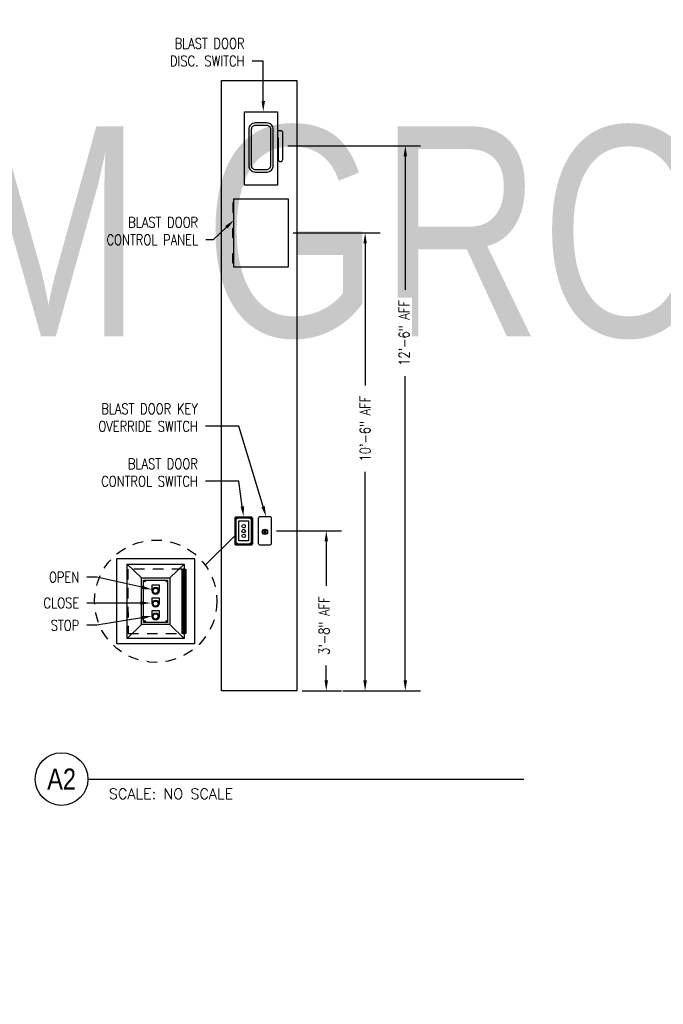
# Model space of a CAD drawing. Header units: inches. Extents: x 0 to 263, y 0 to 45.
# Tile 3 of 8: x 150.55 to 158.21, y 23.06 to 34.77. Entities that reach past the tile are written whole.
import ezdxf
from ezdxf import colors
from ezdxf.entities.mleader import LeaderData, LeaderLine
from ezdxf.enums import TextEntityAlignment as Align
from ezdxf.math import Vec2, Vec3

# ---------------------------------------------------------------- set-up
doc = ezdxf.new("R2018")
doc.units = ezdxf.units.IN
doc.header["$MEASUREMENT"] = 0
doc.linetypes.add('HIDDEN2', pattern=[0.1875, 0.125, -0.0625])
for name, color, linetype in [('A-DETL-THIN', 1, 'Continuous'), ('A-DETL-THIN-HIDD', 1, 'HIDDEN2'), ('E-ANNO-DIMS', 1, 'Continuous'), ('E-ANNO-SYMB', 2, 'Continuous'), ('E-ANNO-TEXT', 2, 'Continuous'), ('E-DETL', 2, 'Continuous')]:
    doc.layers.add(name, color=color, linetype=linetype)
doc.layers.add('G-Bgrd-Std-Scrn', color=8, linetype='Continuous', lineweight=35)
doc.layers.get('0').freeze()
doc.styles.add('Annotative', font='romans.shx', dxfattribs={"width": 0.8})
doc.styles.add('ROMANS', font='ROMANS.shx', dxfattribs={"width": 0.8})
doc.styles.add('Title', font='swiss.ttf', dxfattribs={"height": 0.25})
doc.styles.add('TITLES', font='swiss.ttf', dxfattribs={"width": 0.8})
doc.dimstyles.new('Annotative', dxfattribs={"dimscale": 0, "dimtxt": 0.125, "dimasz": 0.125, "dimexe": 0.18, "dimexo": 0.0625, "dimgap": 0.09, "dimtad": 1, "dimdec": 3, "dimzin": 3, "dimdsep": 46, "dimlunit": 4, "dimtxsty": 'Annotative', "dimcen": 0.09, "dimclrd": 1, "dimclre": 1, "dimclrt": 2, "dimazin": 2, "dimtfac": 1, "dimtdec": 3, "dimtmove": 1, "dimatfit": 3, "dimfxl": 1, "dimtfill": 1, "dimfrac": 2, "dimtolj": 1, "dimtzin": 0, "dimarcsym": 0})

# ---------------------------------------------------------------- blocks, each defined once
blk = doc.blocks.new('*U5')
at = {"lineweight": 30}
blk.add_attdef('TITLE', text='', height=0.25, dxfattribs=at).set_placement((0.25, 0.749), align=Align.TOP_LEFT)
at = {"style": 'Title'}
blk.add_attdef('NUMBER', text='', height=0.25, dxfattribs=at).set_placement((-0.313, 0), align=Align.MIDDLE_CENTER)
blk.add_attdef('SCALE', (0.25, -0.177), '', height=0.0938, dxfattribs=at)
blk = doc.blocks.new('*D17')
at = {"layer": 'Defpoints', "color": 0, "transparency": 16777216}
for p in [(153.546, 28.687), (153.852, 26.786), (154.2, 26.786)]:
    blk.add_point(p, dxfattribs=at)
at = {"layer": 'E-ANNO-DIMS', "color": 1, "lineweight": -2, "transparency": 16777216}
for p, q in [((153.608, 28.687), (154.38, 28.687)), ((154.2, 28.562), (154.2, 28.033)), ((154.2, 26.911), (154.2, 27.087)), ((153.914, 26.786), (154.38, 26.786))]:
    blk.add_line(p, q, dxfattribs=at)
at = {"layer": 'E-ANNO-DIMS', "color": 1, "transparency": 16777216}
for points in [[(154.179, 28.562), (154.221, 28.562), (154.2, 28.687)], [(154.179, 26.911), (154.221, 26.911), (154.2, 26.786)]]:
    blk.add_solid(points, dxfattribs=at)
at = {"layer": 'E-ANNO-DIMS', "color": 2, "lineweight": -3, "transparency": 16777216, "insert": (154.175, 27.56), "char_height": 0.125, "attachment_point": 5, "rotation": 90, "style": 'Annotative', "bg_fill": 3, "box_fill_scale": 1.25, "bg_fill_color": 256, "bg_fill_true_color": 13158600, "bg_fill_transparency": 0}
blk.add_mtext('\\A1;3\'-8" AFF', dxfattribs=at)
blk = doc.blocks.new('*D18')
at = {"layer": 'Defpoints', "color": 0, "transparency": 16777216}
for p in [(153.682, 33.268), (154.571, 26.786), (155.14, 26.786)]:
    blk.add_point(p, dxfattribs=at)
at = {"layer": 'E-ANNO-DIMS', "color": 1, "lineweight": -2, "transparency": 16777216}
for p, q in [((153.744, 33.268), (155.32, 33.268)), ((155.14, 33.143), (155.14, 31.555)), ((155.14, 26.911), (155.14, 30.527)), ((154.633, 26.786), (155.32, 26.786))]:
    blk.add_line(p, q, dxfattribs=at)
at = {"layer": 'E-ANNO-DIMS', "color": 1, "transparency": 16777216}
for points in [[(155.119, 33.143), (155.161, 33.143), (155.14, 33.268)], [(155.119, 26.911), (155.161, 26.911), (155.14, 26.786)]]:
    blk.add_solid(points, dxfattribs=at)
at = {"layer": 'E-ANNO-DIMS', "color": 2, "lineweight": -3, "transparency": 16777216, "insert": (155.127, 31.041), "char_height": 0.125, "attachment_point": 5, "rotation": 90, "style": 'Annotative', "bg_fill": 3, "box_fill_scale": 1.25, "bg_fill_color": 256, "bg_fill_true_color": 13158600, "bg_fill_transparency": 0}
blk.add_mtext('\\A1;12\'-6" AFF', dxfattribs=at)
blk = doc.blocks.new('*D19')
at = {"layer": 'Defpoints', "color": 0, "transparency": 16777216}
for p in [(153.745, 32.231), (154.335, 26.786), (154.662, 26.786)]:
    blk.add_point(p, dxfattribs=at)
at = {"layer": 'E-ANNO-DIMS', "color": 1, "lineweight": -2, "transparency": 16777216}
for p, q in [((153.808, 32.231), (154.842, 32.231)), ((154.662, 32.106), (154.662, 30.417)), ((154.662, 26.911), (154.662, 29.389)), ((154.397, 26.786), (154.842, 26.786))]:
    blk.add_line(p, q, dxfattribs=at)
at = {"layer": 'E-ANNO-DIMS', "color": 1, "transparency": 16777216}
for points in [[(154.641, 32.106), (154.683, 32.106), (154.662, 32.231)], [(154.641, 26.911), (154.683, 26.911), (154.662, 26.786)]]:
    blk.add_solid(points, dxfattribs=at)
at = {"layer": 'E-ANNO-DIMS', "color": 2, "lineweight": -3, "transparency": 16777216, "insert": (154.662, 29.903), "char_height": 0.125, "attachment_point": 5, "rotation": 90, "style": 'Annotative', "bg_fill": 3, "box_fill_scale": 1.25, "bg_fill_color": 256, "bg_fill_true_color": 13158600, "bg_fill_transparency": 0}
blk.add_mtext('\\A1;10\'-6" AFF', dxfattribs=at)
blk = doc.blocks.new('*U20')
for q in [(4.678, 0), (5.186, 0)]:
    blk.add_line((0, 0), q)
blk.add_circle((-0.313, 0), 0.313)
at = {"lineweight": 30}
blk.add_attdef('TITLE', text='', height=0.25, dxfattribs=at).set_placement((0.25, 0.749), align=Align.TOP_LEFT)
at = {"style": 'Title'}
blk.add_attdef('NUMBER', text='', height=0.25, dxfattribs=at).set_placement((-0.313, 0), align=Align.MIDDLE_CENTER)
blk.add_attdef('SCALE', (0.25, -0.177), '', height=0.0938, dxfattribs=at)

msp = doc.modelspace()

# ---------------------------------------------------------------- block references
at = {"layer": 'E-ANNO-SYMB', "lineweight": -3}
ref = msp.add_blockref('*U5', (145.8117, 36.9185), dxfattribs=at)
lines = msp.add_mtext('\\W0.8000;\\PECM GROUND SECTION (TYPICAL)', dxfattribs={"layer": '0', "insert": (146.0617, 37.6679), "char_height": 2.5, "attachment_point": 1})
ref.add_attrib('TITLE', '', (146.0617, 37.6679)).embed_mtext(lines)

# ---------------------------------------------------------------- next in the draw order: leaders
at = {"layer": 'E-ANNO-TEXT', "lineweight": -3}
ml = msp.add_multileader_mtext('Standard', dxfattribs=at)
ml.set_content('ROUTE CONDUIT UP ON SURFACE TO AVOID HEADWALL ABOVE BLAST DOOR AND PENETRATE INTO MAGAZINE TO PANELBOARD', color=256, style='Annotative')
ml.set_leader_properties(color=1, linetype='ByLayer', lineweight=-1)
ml.build(insert=Vec2(0, 0))
ml.multileader.update_dxf_attribs({"text_right_attachment_type": 3, "dogleg_length": 0.34, "arrow_head_size": 0.125})
ctx = ml.context
ctx.base_point, ctx.char_height, ctx.arrow_head_size, ctx.landing_gap_size, ctx.plane_origin = Vec3(166.4804, 42.1483), 0.125, 0.125, 0.0312, Vec3(166.4846, 42.0893)
ctx.right_attachment = 3
notes = []
notes.append((ctx, [(0, (0, 0, 0), (0, 0), (1, 0), 1, [])]))
ctx.mtext.insert, ctx.mtext.width, ctx.mtext.flow_direction = Vec3(166.5116, 42.2108), 1.565668, 5
ctx.mtext.has_bg_fill, ctx.mtext.bg_color, ctx.mtext.bg_scale_factor, ctx.mtext.bg_transparency, ctx.mtext.use_window_bg_color = 1, -1073741824, 1.1, 0, 1
for ctx, leaders in notes:
    for number, flags, end, landing, length, lines in leaders:
        leader = LeaderData()
        leader.index, (leader.has_last_leader_line, leader.has_dogleg_vector, leader.attachment_direction) = number, flags
        leader.last_leader_point, leader.dogleg_vector, leader.dogleg_length = Vec3(end), Vec3(landing), length
        for number, points, colour, breaks in lines:
            line = LeaderLine()
            line.index, line.vertices, line.color, line.breaks = number, Vec3.list(points), colors.encode_raw_color(colour), breaks
            leader.lines.append(line)
        ctx.leaders.append(leader)

# ---------------------------------------------------------------- next in the draw order: linework, layer by layer
at = {"layer": 'A-DETL-THIN'}
msp.add_line((152.7595, 28.2812), (153.1146, 28.6343), dxfattribs=at)
at = {"layer": 'A-DETL-THIN-HIDD'}
for p, q in [((152.4871, 28.2345), (151.8396, 28.2345)), ((151.8396, 28.2345), (151.843, 27.4695)), ((151.843, 27.4695), (152.4871, 27.4695))]:
    msp.add_line(p, q, dxfattribs=at)
msp.add_circle((152.1721, 27.852), 0.7276, dxfattribs=at)
at = {"layer": 'E-DETL', "lineweight": -3}
for p, q in [((153.1596, 28.8067), (153.276, 28.8067)), ((153.1596, 28.5679), (153.1596, 28.8067)), ((153.276, 28.8067), (153.276, 28.5679)), ((153.276, 28.5679), (153.1596, 28.5679)), ((152.0021, 28.1286), (151.833, 28.2936)), ((152.3396, 28.1286), (152.508, 28.2936)), ((152.0021, 27.5753), (151.833, 27.4095)), ((152.3396, 27.5753), (152.508, 27.4095))]:
    msp.add_line(p, q, dxfattribs=at)
for points in [[(153.2286, 33.6738), (153.6192, 33.6738), (153.6192, 32.7978), (153.2286, 32.7978)], [(153.1023, 32.6361), (153.7455, 32.6361), (153.7455, 31.8261), (153.1023, 31.8261)], [(153.4673, 28.6941), (153.4742, 28.6941), (153.4742, 28.6589), (153.4673, 28.6589)], [(151.7105, 28.3603), (152.6338, 28.3603), (152.6338, 27.3436), (151.7105, 27.3436)], [(151.833, 28.2936), (152.508, 28.2936), (152.508, 27.4095), (151.833, 27.4095)], [(152.4871, 28.2345), (152.5296, 28.2345), (152.5296, 27.4695), (152.4871, 27.4695)], [(152.4971, 27.4695), (152.5196, 27.4695), (152.5196, 28.2345), (152.4971, 28.2345)], [(152.0021, 28.1286), (152.3396, 28.1286), (152.3396, 27.5753), (152.0021, 27.5753)], [(152.0267, 28.1032), (152.3135, 28.1032), (152.3135, 27.6005), (152.0267, 27.6005)]]:
    msp.add_lwpolyline(points, close=True, dxfattribs=at)
for points in [[(153.5698, 33.0342), (153.5698, 33.4626, 0.4142136), (153.4918, 33.5406), (153.356, 33.5406, 0.4142136), (153.278, 33.4626), (153.278, 33.0342, 0.4142136), (153.356, 32.9562), (153.4918, 32.9562, 0.4142136)], [(153.5398, 33.0342), (153.5398, 33.4626, 0.4142136), (153.4918, 33.5106), (153.356, 33.5106, 0.4142136), (153.308, 33.4626), (153.308, 33.0342, 0.4142136), (153.356, 32.9862), (153.4918, 32.9862, 0.4142136)], [(153.1296, 28.856), (153.3059, 28.856, -0.4142136), (153.3209, 28.841), (153.3209, 28.5335, -0.4142136), (153.3059, 28.5185), (153.1296, 28.5185, -0.4142136), (153.1146, 28.5335), (153.1146, 28.841, -0.4142136)], [(153.1296, 28.8431), (153.3059, 28.8431, -0.4142136), (153.3079, 28.841), (153.3079, 28.5335, -0.4142136), (153.3059, 28.5315), (153.1296, 28.5315, -0.4142136), (153.1276, 28.5335), (153.1276, 28.841, -0.4142136)]]:
    msp.add_lwpolyline(points, format="xyb", close=True, dxfattribs=at)
msp.add_lwpolyline([(153.6192, 33.364), (153.6287, 33.364), (153.6287, 33.1069, 1), (153.6816, 33.1069), (153.6816, 33.4297, 0.4142136), (153.6666, 33.4447), (153.6192, 33.4447)], format="xyb", dxfattribs=at)
for points in [[(153.1023, 32.5908), (153.0903, 32.5908), (153.0903, 32.4741), (153.1023, 32.4741)], [(153.1023, 32.1728), (153.0903, 32.1728), (153.0903, 32.2894), (153.1023, 32.2894)], [(153.1023, 31.8714), (153.0903, 31.8714), (153.0903, 31.9881), (153.1023, 31.9881)], [(152.1288, 27.9748), (152.1288, 28.0464), (152.2121, 28.0464), (152.2121, 27.977)], [(152.1288, 27.822), (152.1288, 27.8937), (152.2121, 27.8937), (152.2121, 27.8243)], [(152.1288, 27.6693), (152.1288, 27.741), (152.2121, 27.741), (152.2121, 27.6715)]]:
    msp.add_lwpolyline(points, dxfattribs=at)
for centre, radius in [((153.1357, 28.835), 0.00502), ((153.2998, 28.835), 0.00502), ((153.2178, 28.7438), 0.0209), ((153.2178, 28.6859), 0.0209), ((153.2178, 28.6289), 0.0209), ((153.1357, 28.5395), 0.00502), ((153.2998, 28.5395), 0.00502), ((152.0402, 28.0898), 0.00712), ((152.1705, 27.9756), 0.0417), ((152.1703, 27.9757), 0.0307), ((152.3002, 28.0898), 0.00712), ((152.1705, 27.8229), 0.0417), ((152.1703, 27.823), 0.0307), ((152.1705, 27.6701), 0.0417), ((152.1703, 27.6702), 0.0307), ((152.0402, 27.6148), 0.00712), ((152.3001, 27.6148), 0.00712)]:
    msp.add_circle(centre, radius, dxfattribs=at)
at = {"layer": 'G-Bgrd-Std-Scrn', "lineweight": -3}
msp.add_lwpolyline([(152.9545, 34.0462), (153.8517, 34.0462), (153.8517, 26.7857), (152.9545, 26.7857)], close=True, dxfattribs=at)

# ---------------------------------------------------------------- next in the draw order: block references
at = {"layer": 'E-ANNO-SYMB', "lineweight": -3}
ref = msp.add_blockref('*U20', (151.3645, 25.7369), dxfattribs=at)
ref.add_attrib('SCALE', 'SCALE: NO SCALE', dxfattribs={"layer": '0', "height": 0.125, "style": 'ROMANS'}).set_placement((151.6145, 25.5602), align=Align.MIDDLE_LEFT)
ref.add_attrib('NUMBER', 'A2', dxfattribs={"layer": '0', "height": 0.25, "style": 'TITLES', "width": 0.8}).set_placement((151.0519, 25.7369), align=Align.MIDDLE_CENTER)

# ---------------------------------------------------------------- next in the draw order: leaders
at = {"layer": 'E-ANNO-TEXT', "lineweight": -3}
ml = msp.add_multileader_mtext('Standard', dxfattribs=at)
ml.set_content('BLAST DOOR \\PCONTROL PANEL', color=256, style='Annotative')
ml.set_leader_properties(color=1, linetype='ByLayer', lineweight=-1)
ml.build(insert=Vec2(0, 0))
ml.multileader.update_dxf_attribs({"text_left_attachment_type": 3, "text_right_attachment_type": 3, "dogleg_length": 0.2596, "arrow_head_size": 0.125})
ctx = ml.context
ctx.base_point, ctx.char_height, ctx.arrow_head_size, ctx.landing_gap_size, ctx.plane_origin = Vec3(151.3713, 32.149, 0.0057), 0.125, 0.125, 0.09, Vec3(152.0178, 32.149, 0.0057)
ctx.left_attachment, ctx.right_attachment, ctx.text_align_type = 3, 3, 2
notes = []
notes.append((ctx, [(0, (1, 1, 0), (152.8556, 32.149, 0.0057), (-1, 0), 0.09, [(0, [(153.1023, 32.3853, 0.0057)], 0, [])])]))
ctx.mtext.insert, ctx.mtext.alignment, ctx.mtext.flow_direction = Vec3(152.6756, 32.4198, 0.0057), 3, 5
for ctx, leaders in notes:
    for number, flags, end, landing, length, lines in leaders:
        leader = LeaderData()
        leader.index, (leader.has_last_leader_line, leader.has_dogleg_vector, leader.attachment_direction) = number, flags
        leader.last_leader_point, leader.dogleg_vector, leader.dogleg_length = Vec3(end), Vec3(landing), length
        for number, points, colour, breaks in lines:
            line = LeaderLine()
            line.index, line.vertices, line.color, line.breaks = number, Vec3.list(points), colors.encode_raw_color(colour), breaks
            leader.lines.append(line)
        ctx.leaders.append(leader)

# ---------------------------------------------------------------- next in the draw order: dimensions: what is measured, and where the dimension line sits
at = {"layer": 'E-ANNO-DIMS', "lineweight": -3}
dim = msp.add_linear_dim(base=(154.1999, 26.7857), p1=(153.5457, 28.6873), p2=(153.8517, 26.7857), angle=90, text='3\'-8" AFF', dimstyle='Annotative', override={"dimpost": '\\X'}, dxfattribs=at)
dim.commit()
dim.dimension.update_dxf_attribs({"geometry": '*D17', "text_midpoint": (154.1753, 27.5599), "dimtype": 160, "text_rotation": 90})

# ---------------------------------------------------------------- next in the draw order: leaders
at = {"layer": 'E-ANNO-TEXT', "lineweight": -3}
ml = msp.add_multileader_mtext('Standard', dxfattribs=at)
ml.set_content('BLAST DOOR \\PDISC. SWITCH', color=256, style='Annotative')
ml.set_leader_properties(color=1, linetype='ByLayer', lineweight=-1)
ml.build(insert=Vec2(0, 0))
ml.multileader.update_dxf_attribs({"text_left_attachment_type": 3, "text_right_attachment_type": 3, "dogleg_length": 0.2596, "arrow_head_size": 0.125})
ctx = ml.context
ctx.base_point, ctx.char_height, ctx.arrow_head_size, ctx.landing_gap_size, ctx.plane_origin = Vec3(152.1658, 34.2763, 0.0057), 0.125, 0.125, 0.09, Vec3(153.9605, 32.0066, 0.0057)
ctx.left_attachment, ctx.right_attachment, ctx.text_align_type = 3, 3, 2
notes = []
notes.append((ctx, [(1, (1, 1, 0), (153.4484, 34.2763, 0.0057), (-1, 0), 0.1312, [(0, [(153.4507, 33.6738, 0.0057)], 0, [])])]))
ctx.mtext.insert, ctx.mtext.alignment, ctx.mtext.flow_direction = Vec3(153.2272, 34.5472, 0.0057), 3, 5
ctx.mtext.has_bg_fill, ctx.mtext.bg_color, ctx.mtext.bg_scale_factor, ctx.mtext.bg_transparency, ctx.mtext.use_window_bg_color = 1, -1073741824, 1.1, 0, 1
ml = msp.add_multileader_mtext('Standard', dxfattribs=at)
ml.set_content('OPEN', color=256, style='Annotative')
ml.set_leader_properties(color=1, linetype='ByLayer', lineweight=-1)
ml.build(insert=Vec2(0, 0))
ml.multileader.update_dxf_attribs({"text_left_attachment_type": 3, "text_right_attachment_type": 3, "dogleg_length": 0.2596, "arrow_head_size": 0.125})
ctx = ml.context
ctx.base_point, ctx.char_height, ctx.arrow_head_size, ctx.landing_gap_size, ctx.plane_origin = Vec3(150.8046, 28.138, 0.0057), 0.125, 0.125, 0.09, Vec3(151.8669, 28.2249, 0.0057)
ctx.left_attachment, ctx.right_attachment, ctx.text_align_type = 3, 3, 2
notes.append((ctx, [(1, (1, 1, 0), (151.4698, 28.138, 0.0057), (-1, 0), 0.1186, [(0, [(152.1288, 27.9896, 0.0057)], 0, [])])]))
ctx.mtext.insert, ctx.mtext.alignment, ctx.mtext.flow_direction = Vec3(151.2612, 28.2005, 0.0057), 3, 5
ctx.mtext.has_bg_fill, ctx.mtext.bg_color, ctx.mtext.bg_scale_factor, ctx.mtext.bg_transparency, ctx.mtext.use_window_bg_color = 1, -1073741824, 1.1, 0, 1
ml = msp.add_multileader_mtext('Standard', dxfattribs=at)
ml.set_content('CLOSE', color=256, style='Annotative')
ml.set_leader_properties(color=1, linetype='ByLayer', lineweight=-1)
ml.build(insert=Vec2(0, 0))
ml.multileader.update_dxf_attribs({"text_left_attachment_type": 3, "text_right_attachment_type": 3, "dogleg_length": 0.2596, "arrow_head_size": 0.125})
ctx = ml.context
ctx.base_point, ctx.char_height, ctx.arrow_head_size, ctx.landing_gap_size, ctx.plane_origin = Vec3(150.7236, 27.83, 0.0057), 0.125, 0.125, 0.09, Vec3(151.8669, 27.917, 0.0057)
ctx.left_attachment, ctx.right_attachment, ctx.text_align_type = 3, 3, 2
notes.append((ctx, [(1, (1, 1, 0), (151.4698, 27.83, 0.0057), (-1, 0), 0.1186, [(0, [(152.1129, 27.83, 0.0057)], 0, [])])]))
ctx.mtext.insert, ctx.mtext.alignment, ctx.mtext.flow_direction = Vec3(151.2612, 27.8925, 0.0057), 3, 5
ctx.mtext.has_bg_fill, ctx.mtext.bg_color, ctx.mtext.bg_scale_factor, ctx.mtext.bg_transparency, ctx.mtext.use_window_bg_color = 1, -1073741824, 1.1, 0, 1
for ctx, leaders in notes:
    for number, flags, end, landing, length, lines in leaders:
        leader = LeaderData()
        leader.index, (leader.has_last_leader_line, leader.has_dogleg_vector, leader.attachment_direction) = number, flags
        leader.last_leader_point, leader.dogleg_vector, leader.dogleg_length = Vec3(end), Vec3(landing), length
        for number, points, colour, breaks in lines:
            line = LeaderLine()
            line.index, line.vertices, line.color, line.breaks = number, Vec3.list(points), colors.encode_raw_color(colour), breaks
            leader.lines.append(line)
        ctx.leaders.append(leader)

# ---------------------------------------------------------------- next in the draw order: linework, layer by layer
at = {"layer": 'E-DETL', "lineweight": -3}
msp.add_lwpolyline([(153.4107, 28.8584), (153.5307, 28.8584, -0.4142136), (153.5457, 28.8434), (153.5457, 28.5344, -0.4142136), (153.5307, 28.5194), (153.4107, 28.5194, -0.4142136), (153.3957, 28.5344), (153.3957, 28.8434, -0.4142136)], format="xyb", close=True, dxfattribs=at)
for radius in [0.0316, 0.0258]:
    msp.add_circle((153.4707, 28.6765), radius, dxfattribs=at)

# ---------------------------------------------------------------- next in the draw order: dimensions: what is measured, and where the dimension line sits
at = {"layer": 'E-ANNO-DIMS', "lineweight": -3}
dim = msp.add_linear_dim(base=(155.14, 26.7857), p1=(153.6816, 33.2683), p2=(154.5705, 26.7857), angle=90, text='12\'-6" AFF', dimstyle='Annotative', override={"dimpost": '\\X'}, dxfattribs=at)
dim.commit()
dim.dimension.update_dxf_attribs({"geometry": '*D18', "text_midpoint": (155.1271, 31.0412), "dimtype": 160, "text_rotation": 90})

# ---------------------------------------------------------------- next in the draw order: leaders
at = {"layer": 'E-ANNO-TEXT', "lineweight": -3}
ml = msp.add_multileader_mtext('Standard', dxfattribs=at)
ml.set_content('STOP', color=256, style='Annotative')
ml.set_leader_properties(color=1, linetype='ByLayer', lineweight=-1)
ml.build(insert=Vec2(0, 0))
ml.multileader.update_dxf_attribs({"text_left_attachment_type": 3, "text_right_attachment_type": 3, "dogleg_length": 0.2596, "arrow_head_size": 0.125})
ctx = ml.context
ctx.base_point, ctx.char_height, ctx.arrow_head_size, ctx.landing_gap_size, ctx.plane_origin = Vec3(150.8236, 27.5649, 0.0057), 0.125, 0.125, 0.09, Vec3(151.8669, 27.6519, 0.0057)
ctx.left_attachment, ctx.right_attachment, ctx.text_align_type = 3, 3, 2
notes = []
notes.append((ctx, [(1, (1, 1, 0), (151.4698, 27.5649, 0.0057), (-1, 0), 0.1186, [(0, [(152.1292, 27.6756, 0.0057)], 0, [])])]))
ctx.mtext.insert, ctx.mtext.alignment, ctx.mtext.flow_direction = Vec3(151.2612, 27.6274, 0.0057), 3, 5
ctx.mtext.has_bg_fill, ctx.mtext.bg_color, ctx.mtext.bg_scale_factor, ctx.mtext.bg_transparency, ctx.mtext.use_window_bg_color = 1, -1073741824, 1.1, 0, 1
for ctx, leaders in notes:
    for number, flags, end, landing, length, lines in leaders:
        leader = LeaderData()
        leader.index, (leader.has_last_leader_line, leader.has_dogleg_vector, leader.attachment_direction) = number, flags
        leader.last_leader_point, leader.dogleg_vector, leader.dogleg_length = Vec3(end), Vec3(landing), length
        for number, points, colour, breaks in lines:
            line = LeaderLine()
            line.index, line.vertices, line.color, line.breaks = number, Vec3.list(points), colors.encode_raw_color(colour), breaks
            leader.lines.append(line)
        ctx.leaders.append(leader)

# ---------------------------------------------------------------- next in the draw order: dimensions: what is measured, and where the dimension line sits
at = {"layer": 'E-ANNO-DIMS', "lineweight": -3}
dim = msp.add_linear_dim(base=(154.6618, 26.7857), p1=(153.7455, 32.2311), p2=(154.3349, 26.7857), angle=90, text='10\'-6" AFF', dimstyle='Annotative', override={"dimpost": '\\X'}, dxfattribs=at)
dim.commit()
dim.dimension.update_dxf_attribs({"geometry": '*D19', "text_midpoint": (154.6618, 29.9031), "dimtype": 160, "text_rotation": 90})

# ---------------------------------------------------------------- next in the draw order: leaders
at = {"layer": 'E-ANNO-TEXT', "lineweight": -3}
ml = msp.add_multileader_mtext('Standard', dxfattribs=at)
ml.set_content('BLAST DOOR KEY \\POVERRIDE SWITCH', color=256, style='Annotative')
ml.set_leader_properties(color=1, linetype='ByLayer', lineweight=-1)
ml.build(insert=Vec2(0, 0))
ml.multileader.update_dxf_attribs({"text_left_attachment_type": 3, "text_right_attachment_type": 3, "dogleg_length": 0.2596, "arrow_head_size": 0.125})
ctx = ml.context
ctx.base_point, ctx.char_height, ctx.arrow_head_size, ctx.landing_gap_size, ctx.plane_origin = Vec3(151.2771, 29.9319, 0.0057), 0.125, 0.125, 0.09, Vec3(153.868, 29.3646, 0.0057)
ctx.left_attachment, ctx.right_attachment, ctx.text_align_type = 3, 3, 2
notes = []
notes.append((ctx, [(1, (1, 1, 0), (153.1586, 29.9319, 0.0057), (-1, 0), 0.3968, [(0, [(153.4848, 28.8584, 0.0057)], 0, [])])]))
ctx.mtext.insert, ctx.mtext.alignment, ctx.mtext.flow_direction = Vec3(152.6719, 30.2027, 0.0057), 3, 5
ctx.mtext.has_bg_fill, ctx.mtext.bg_color, ctx.mtext.bg_scale_factor, ctx.mtext.bg_transparency, ctx.mtext.use_window_bg_color = 1, -1073741824, 1.1, 0, 1
for ctx, leaders in notes:
    for number, flags, end, landing, length, lines in leaders:
        leader = LeaderData()
        leader.index, (leader.has_last_leader_line, leader.has_dogleg_vector, leader.attachment_direction) = number, flags
        leader.last_leader_point, leader.dogleg_vector, leader.dogleg_length = Vec3(end), Vec3(landing), length
        for number, points, colour, breaks in lines:
            line = LeaderLine()
            line.index, line.vertices, line.color, line.breaks = number, Vec3.list(points), colors.encode_raw_color(colour), breaks
            leader.lines.append(line)
        ctx.leaders.append(leader)

# ---------------------------------------------------------------- next in the draw order: leaders
ml = msp.add_multileader_mtext('Standard', dxfattribs=at)
ml.set_content('BLAST DOOR \\PCONTROL SWITCH', color=256, style='Annotative')
ml.set_leader_properties(color=1, linetype='ByLayer', lineweight=-1)
ml.build(insert=Vec2(0, 0))
ml.multileader.update_dxf_attribs({"text_left_attachment_type": 3, "text_right_attachment_type": 3, "dogleg_length": 0.2596, "arrow_head_size": 0.125})
ctx = ml.context
ctx.base_point, ctx.char_height, ctx.arrow_head_size, ctx.landing_gap_size, ctx.plane_origin = Vec3(151.3152, 29.2776, 0.0057), 0.125, 0.125, 0.09, Vec3(153.6151, 29.3646, 0.0057)
ctx.left_attachment, ctx.right_attachment, ctx.text_align_type = 3, 3, 2
notes = []
notes.append((ctx, [(1, (1, 1, 0), (153.1586, 29.2776, 0.0057), (-1, 0), 0.3968, [(0, [(153.2178, 28.856, 0.0057)], 0, [])])]))
ctx.mtext.insert, ctx.mtext.alignment, ctx.mtext.flow_direction = Vec3(152.6719, 29.5484, 0.0057), 3, 5
ctx.mtext.has_bg_fill, ctx.mtext.bg_color, ctx.mtext.bg_scale_factor, ctx.mtext.bg_transparency, ctx.mtext.use_window_bg_color = 1, -1073741824, 1.1, 0, 1
for ctx, leaders in notes:
    for number, flags, end, landing, length, lines in leaders:
        leader = LeaderData()
        leader.index, (leader.has_last_leader_line, leader.has_dogleg_vector, leader.attachment_direction) = number, flags
        leader.last_leader_point, leader.dogleg_vector, leader.dogleg_length = Vec3(end), Vec3(landing), length
        for number, points, colour, breaks in lines:
            line = LeaderLine()
            line.index, line.vertices, line.color, line.breaks = number, Vec3.list(points), colors.encode_raw_color(colour), breaks
            leader.lines.append(line)
        ctx.leaders.append(leader)

doc.saveas('drawing.dxf')
